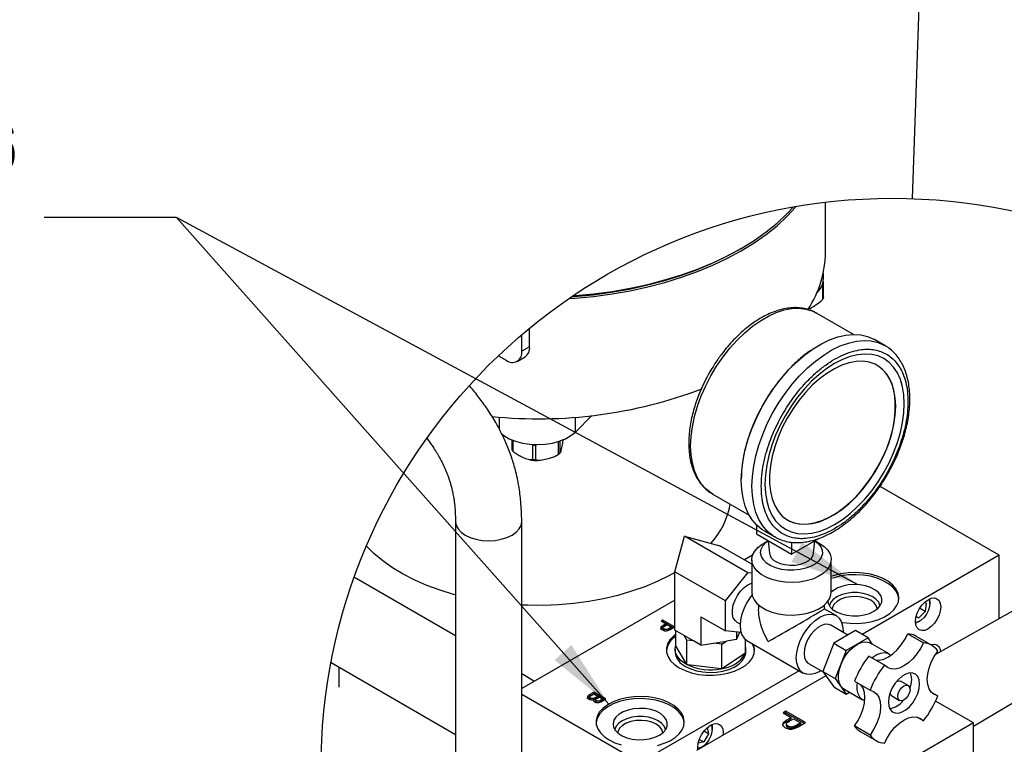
# Model space of a CAD drawing. Header units: inches. Extents: x 3 to 129, y 3 to 99.
# Tile 17 of 30: x 95 to 118, y 35 to 51. Entities that reach past the tile are written whole.
import ezdxf

# ---------------------------------------------------------------- set-up
doc = ezdxf.new("R2010")
doc.units = ezdxf.units.IN
doc.header["$LTSCALE"] = 12
doc.header["$MEASUREMENT"] = 0
doc.layers.add('SLD-DEFPOINTS', color=7, linetype='Continuous')
doc.layers.add('TEXT', color=140, linetype='Continuous', lineweight=25)
doc.styles.add('SLDTEXTSTYLE0', font='TXT', dxfattribs={"width": 0.7})
doc.dimstyles.new('SLDDIMSTYLE1', dxfattribs={"dimtxt": 0.18, "dimasz": 1.56, "dimexe": 0, "dimexo": 0.0625, "dimgap": 0, "dimtad": 0, "dimtih": 1, "dimtoh": 1, "dimdec": 0, "dimrnd": 1e-09, "dimzin": 0, "dimdsep": 46, "dimtxsty": 'Standard', "dimsah": 1, "dimcen": 0.09, "dimadec": 0, "dimazin": 0, "dimtfac": 1.56, "dimtdec": 0, "dimtofl": 0, "dimtmove": 0, "dimatfit": 3, "dimfxl": 0, "dimfrac": 2, "dimtolj": 1, "dimtzin": 0, "dimarcsym": 0})
doc.dimstyles.new('SLDDIMSTYLE2', dxfattribs={"dimtxt": 0.18, "dimasz": 1.56, "dimexe": 0, "dimexo": 0.0625, "dimgap": 0, "dimtad": 0, "dimtih": 1, "dimtoh": 1, "dimdec": 0, "dimrnd": 1e-09, "dimzin": 0, "dimdsep": 46, "dimtxsty": 'Standard', "dimblk1": 'NONE', "dimblk2": 'NONE', "dimsah": 1, "dimcen": 0.09, "dimadec": 0, "dimazin": 0, "dimtfac": 1.56, "dimtdec": 0, "dimtofl": 0, "dimtmove": 0, "dimatfit": 3, "dimldrblk": 'NONE', "dimfxl": 0, "dimfrac": 2, "dimtolj": 1, "dimtzin": 0, "dimarcsym": 0})

# ---------------------------------------------------------------- blocks, each defined once
blk = doc.blocks.new('_None')

msp = doc.modelspace()

# ---------------------------------------------------------------- linework, layer by layer
for p, q in [((113.546, 45.734), (113.546, 46.865)), ((111.584, 45.792), (111.634, 45.821)), ((113.495, 45.114), (113.495, 45.263)), ((113.476, 45.003), (113.476, 44.663)), ((113.495, 45.052), (113.49, 45.06)), ((113.498, 44.704), (113.498, 45.039)), ((114.175, 43.871), (113.34, 44.353)), ((106.839, 43.592), (106.839, 44.012)), ((106.662, 43.49), (106.662, 43.864)), ((114.894, 43.615), (114.653, 43.754)), ((106.839, 43.592), (106.662, 43.49)), ((106.133, 43.387), (106.309, 43.285)), ((106.559, 43.261), (106.735, 43.363)), ((106.157, 41.715), (106.157, 41.997)), ((107.875, 41.66), (108.247, 42.032)), ((107.875, 41.66), (107.875, 41.997)), ((106.437, 41.481), (106.437, 41.259)), ((106.469, 41.218), (106.469, 41.469)), ((106.895, 41.378), (106.904, 41.374)), ((106.904, 41.374), (106.904, 41.029)), ((106.982, 41.369), (107.002, 41.374)), ((106.982, 41.024), (106.982, 41.369)), ((107.482, 41.441), (107.482, 41.147)), ((107.529, 41.184), (107.529, 41.456)), ((106.44, 41.258), (106.46, 41.23)), ((117.478, 38.869), (114.779, 40.427)), ((110.978, 40.262), (111.813, 39.78)), ((110.987, 40.256), (110.978, 40.262)), ((105.16, 39.629), (105.16, 34.194)), ((106.66, 34.194), (106.66, 39.629)), ((111.982, 39.555), (111.982, 39.351)), ((110.132, 38.495), (110.348, 39.3)), ((111.786, 38.47), (110.348, 39.3)), ((110.348, 39.3), (111.153, 39.084)), ((111.982, 39.351), (112.774, 38.894)), ((112.153, 39.424), (112.394, 39.285)), ((112.416, 39.273), (112.394, 39.285)), ((111.874, 38.668), (111.153, 39.084)), ((112.246, 39.198), (112.137, 39.135)), ((112.247, 39.197), (112.274, 38.916)), ((112.774, 38.894), (113.391, 39.249)), ((112.774, 39.165), (112.774, 38.894)), ((113.274, 38.916), (113.301, 39.197)), ((113.41, 39.135), (113.302, 39.198)), ((111.891, 38.868), (111.709, 38.763)), ((117.478, 38.869), (114.373, 37.076)), ((117.478, 37.431), (117.478, 38.869)), ((111.874, 38.768), (111.874, 38.033)), ((113.674, 38.033), (113.674, 38.768)), ((111.275, 37.835), (110.132, 38.495)), ((110.132, 37.174), (110.132, 38.495)), ((111.275, 37.835), (111.786, 38.47)), ((111.874, 38.462), (111.786, 38.47)), ((102.869, 38.374), (105.16, 37.052)), ((110.132, 37.853), (106.66, 35.848)), ((111.275, 37.154), (111.275, 37.835)), ((112.026, 37.744), (112.026, 37.648)), ((113.522, 37.647), (113.522, 37.744)), ((115.784, 37.8), (115.823, 37.786)), ((115.823, 37.786), (115.799, 37.596)), ((115.905, 37.77), (115.905, 37.811)), ((113.787, 37.5), (113.517, 37.655)), ((115.799, 37.596), (115.655, 37.449)), ((115.799, 37.596), (115.676, 37.667)), ((117.957, 37.7), (116.035, 36.623)), ((109.855, 37.4), (109.818, 37.378)), ((109.818, 37.378), (109.927, 37.315)), ((109.855, 37.367), (109.846, 37.362)), ((110.121, 37.246), (109.855, 37.4)), ((109.855, 37.367), (109.855, 37.4)), ((109.855, 37.367), (110.093, 37.23)), ((109.927, 37.315), (109.862, 37.278)), ((109.862, 37.245), (109.927, 37.283)), ((109.862, 37.245), (109.862, 37.278)), ((109.894, 37.261), (109.958, 37.298)), ((109.927, 37.283), (109.927, 37.315)), ((109.958, 37.298), (110.053, 37.242)), ((110.721, 37.473), (111.275, 37.154)), ((110.721, 37.473), (110.721, 36.834)), ((111.536, 37.356), (111.61, 37.313)), ((114.049, 37.06), (113.662, 37.283)), ((115.655, 37.449), (115.593, 37.471)), ((115.596, 37.483), (115.655, 37.449)), ((115.644, 37.357), (115.679, 37.378)), ((109.861, 37.227), (109.861, 37.194)), ((109.884, 37.166), (109.884, 37.199)), ((109.957, 37.157), (109.957, 37.189)), ((110.053, 37.242), (109.99, 37.206)), ((110.053, 37.21), (109.99, 37.173)), ((109.99, 37.173), (109.99, 37.206)), ((110.024, 37.19), (110.121, 37.246)), ((110.053, 37.242), (110.053, 37.21)), ((110.343, 37.053), (110.132, 37.174)), ((110.144, 37.167), (110.144, 36.828)), ((110.553, 36.931), (110.343, 37.053)), ((110.404, 36.948), (110.343, 37.053)), ((111.629, 37.122), (111.275, 37.154)), ((111.527, 37.131), (111.527, 36.959)), ((111.527, 36.959), (111.604, 37.124)), ((114.225, 37.161), (113.73, 36.876)), ((113.942, 37.156), (113.941, 37.122)), ((114.508, 36.998), (114.225, 37.161)), ((115.409, 37.091), (115.762, 36.887)), ((110.15, 36.819), (110.144, 36.828)), ((110.399, 36.395), (110.15, 36.819)), ((110.404, 36.386), (110.404, 36.948)), ((110.553, 36.931), (110.404, 36.948)), ((110.721, 36.834), (110.553, 36.931)), ((110.721, 36.834), (111.009, 36.879)), ((111.009, 36.879), (111.297, 36.923)), ((111.197, 36.857), (111.009, 36.879)), ((111.197, 36.857), (111.297, 36.923)), ((111.197, 36.295), (111.197, 36.857)), ((111.527, 36.959), (111.297, 36.923)), ((111.73, 36.646), (111.73, 36.959)), ((111.764, 36.935), (113.037, 36.2)), ((113.73, 36.876), (113.483, 36.238)), ((113.73, 36.876), (114.013, 36.712)), ((114.508, 36.998), (114.013, 36.712)), ((114.612, 36.85), (114.508, 36.998)), ((114.985, 36.635), (114.56, 36.88)), ((115.946, 36.83), (115.592, 37.035)), ((110.137, 36.737), (110.137, 36.677)), ((111.719, 36.639), (111.208, 36.303)), ((111.73, 36.646), (111.719, 36.639)), ((111.737, 36.677), (111.737, 36.737)), ((114.013, 36.712), (113.765, 36.074)), ((102.34, 36.435), (105.16, 34.807)), ((110.404, 36.386), (110.399, 36.395)), ((110.421, 36.384), (110.404, 36.386)), ((111.18, 36.297), (110.421, 36.384)), ((113.162, 36.417), (113.49, 36.228)), ((114.88, 36.378), (114.527, 36.582)), ((102.516, 36.333), (102.516, 35.883)), ((106.66, 36.186), (106.952, 36.017)), ((112.946, 36.253), (109.346, 34.174)), ((111.197, 36.295), (111.18, 36.297)), ((111.208, 36.303), (111.197, 36.295)), ((113.483, 36.238), (113.765, 36.074)), ((113.483, 36.238), (113.73, 35.886)), ((113.553, 36.138), (110.621, 34.445)), ((113.765, 36.074), (114.013, 35.722)), ((114.202, 36.019), (114.555, 35.815)), ((115.418, 35.917), (115.242, 36.019)), ((106.66, 35.725), (109.346, 34.174)), ((108.303, 35.768), (108.203, 35.711)), ((108.203, 35.678), (108.303, 35.736)), ((108.203, 35.711), (108.203, 35.678)), ((108.233, 35.693), (108.296, 35.729)), ((108.296, 35.729), (108.388, 35.676)), ((108.569, 35.615), (108.303, 35.768)), ((108.303, 35.736), (108.303, 35.768)), ((108.303, 35.736), (108.54, 35.599)), ((113.73, 35.886), (114.013, 35.722)), ((113.96, 35.841), (114.385, 35.596)), ((114.013, 35.722), (114.089, 35.766)), ((115.941, 35.765), (116.087, 35.681)), ((116.895, 34.999), (118.401, 35.894)), ((108.199, 35.657), (108.199, 35.624)), ((108.219, 35.599), (108.219, 35.632)), ((108.293, 35.566), (108.295, 35.57)), ((108.295, 35.57), (108.295, 35.603)), ((108.388, 35.676), (108.329, 35.642)), ((108.388, 35.643), (108.329, 35.609)), ((108.329, 35.609), (108.329, 35.642)), ((108.329, 35.59), (108.329, 35.558)), ((108.346, 35.537), (108.346, 35.57)), ((108.364, 35.627), (108.419, 35.658)), ((108.388, 35.676), (108.388, 35.643)), ((108.419, 35.658), (108.5, 35.611)), ((108.5, 35.611), (108.45, 35.582)), ((108.45, 35.549), (108.45, 35.582)), ((108.5, 35.578), (108.45, 35.549)), ((108.469, 35.557), (108.569, 35.615)), ((108.5, 35.611), (108.5, 35.578)), ((115.047, 35.681), (115.224, 35.579)), ((116.895, 35.069), (116.038, 35.564)), ((112.647, 35.333), (112.584, 35.297)), ((112.584, 35.297), (112.766, 35.192)), ((112.647, 35.3), (112.613, 35.281)), ((113.089, 35.078), (112.647, 35.333)), ((112.647, 35.3), (112.647, 35.333)), ((112.647, 35.3), (113.06, 35.062)), ((112.656, 35.043), (112.656, 35.011)), ((112.766, 35.192), (112.657, 35.13)), ((112.657, 35.097), (112.766, 35.16)), ((112.657, 35.097), (112.657, 35.13)), ((112.71, 35.101), (112.817, 35.163)), ((112.766, 35.16), (112.766, 35.192)), ((112.817, 35.163), (112.975, 35.071)), ((112.975, 35.071), (112.87, 35.01)), ((112.975, 35.039), (112.87, 34.978)), ((112.926, 34.984), (113.089, 35.078)), ((112.975, 35.071), (112.975, 35.039)), ((116.895, 35.069), (113.218, 32.946)), ((115.762, 35.118), (115.616, 35.202)), ((116.895, 32.097), (116.895, 35.069)), ((110.896, 34.825), (110.783, 34.639)), ((110.896, 34.825), (110.791, 34.886)), ((110.865, 34.964), (110.896, 34.825)), ((110.975, 34.924), (110.975, 34.965)), ((111.224, 34.85), (111.22, 34.791)), ((112.694, 34.966), (112.694, 34.999)), ((112.815, 34.951), (112.815, 34.983)), ((112.87, 34.978), (112.87, 35.01)), ((114.555, 34.796), (114.202, 35.001)), ((114.343, 34.869), (114.696, 34.665)), ((110.783, 34.639), (110.66, 34.612)), ((110.684, 34.696), (110.783, 34.639))]:
    msp.add_line(p, q)
at = {"flags": 128}
for points in [[(107.734, 44.684), (107.868, 44.691), (108.29, 44.732), (108.706, 44.788), (109.115, 44.859), (109.515, 44.946), (109.904, 45.048), (110.281, 45.164), (110.644, 45.294), (110.991, 45.438), (111.321, 45.595), (111.633, 45.763), (111.925, 45.943), (112.196, 46.134), (112.445, 46.334), (112.671, 46.544), (112.872, 46.761), (112.878, 46.769)], [(107.825, 44.746), (107.868, 44.749), (108.29, 44.789), (108.706, 44.845), (109.115, 44.916), (109.515, 45.003), (109.904, 45.105), (110.281, 45.221), (110.644, 45.352), (110.991, 45.495), (111.321, 45.652), (111.633, 45.82), (111.925, 46), (112.196, 46.191), (112.445, 46.392), (112.671, 46.601), (112.817, 46.759)], [(107.798, 44.728), (107.859, 44.731), (108.276, 44.771), (108.688, 44.827), (109.092, 44.897), (109.488, 44.983), (109.873, 45.084), (110.246, 45.199), (110.605, 45.328), (110.948, 45.47), (111.275, 45.625), (111.584, 45.792), (111.584, 45.792)], [(110.488, 41.343), (110.498, 41.557), (110.527, 41.78), (110.576, 42.01), (110.643, 42.242), (110.728, 42.476), (110.829, 42.707), (110.946, 42.934), (111.077, 43.153), (111.221, 43.363), (111.376, 43.56), (111.541, 43.743), (111.712, 43.908), (111.889, 44.055), (112.068, 44.181), (112.249, 44.286), (112.429, 44.367), (112.606, 44.424), (112.777, 44.456), (112.941, 44.463), (113.096, 44.445), (113.24, 44.402), (113.34, 44.353)], [(111.636, 40.569), (111.646, 40.791), (111.675, 41.023), (111.725, 41.261), (111.794, 41.503), (111.88, 41.746), (111.984, 41.987), (112.104, 42.224), (112.239, 42.453), (112.387, 42.673), (112.547, 42.88), (112.716, 43.073), (112.893, 43.249), (113.076, 43.406), (113.262, 43.543), (113.45, 43.657), (113.638, 43.748), (113.823, 43.814), (114.003, 43.856), (114.176, 43.871), (114.341, 43.861), (114.495, 43.825), (114.637, 43.764), (114.653, 43.754)], [(111.876, 40.43), (111.886, 40.653), (111.916, 40.884), (111.965, 41.123), (112.034, 41.365), (112.121, 41.607), (112.225, 41.849), (112.345, 42.085), (112.48, 42.315), (112.628, 42.534), (112.787, 42.742), (112.956, 42.934), (113.133, 43.11), (113.316, 43.267), (113.503, 43.404), (113.691, 43.518), (113.878, 43.609), (114.063, 43.676), (114.243, 43.717), (114.417, 43.732), (114.581, 43.722), (114.735, 43.686), (114.866, 43.631)], [(114.866, 43.631), (114.877, 43.625), (114.894, 43.615)], [(113.573, 39.476), (113.75, 39.566), (113.927, 39.68), (114.101, 39.815), (114.271, 39.97), (114.435, 40.142), (114.59, 40.331), (114.734, 40.532), (114.866, 40.745), (114.984, 40.965), (115.086, 41.191), (115.172, 41.419), (115.24, 41.647), (115.289, 41.872), (115.318, 42.091), (115.328, 42.3), (115.318, 42.499), (115.289, 42.683), (115.24, 42.851), (115.172, 43.001), (115.086, 43.13), (114.984, 43.238), (114.866, 43.322), (114.734, 43.382), (114.59, 43.417), (114.435, 43.427), (114.271, 43.411), (114.101, 43.369), (113.927, 43.302), (113.75, 43.212), (113.573, 43.098), (113.399, 42.963), (113.228, 42.809), (113.065, 42.636), (112.91, 42.448), (112.766, 42.246), (112.634, 42.034), (112.516, 41.813), (112.413, 41.587), (112.328, 41.359), (112.26, 41.131), (112.211, 40.906), (112.181, 40.688), (112.171, 40.478), (112.181, 40.28), (112.211, 40.095), (112.26, 39.927), (112.328, 39.777), (112.413, 39.648), (112.516, 39.54), (112.634, 39.456), (112.766, 39.396), (112.91, 39.361), (113.065, 39.352), (113.228, 39.368), (113.399, 39.409), (113.573, 39.476)], [(115.124, 42.042), (115.134, 42.243), (115.124, 42.432), (115.094, 42.608), (115.044, 42.767), (114.976, 42.906), (114.889, 43.025), (114.786, 43.121), (114.668, 43.194), (114.537, 43.241), (114.393, 43.263), (114.24, 43.259), (114.08, 43.229), (113.914, 43.173), (113.745, 43.093), (113.575, 42.989), (113.407, 42.864), (113.244, 42.718), (113.087, 42.553), (112.938, 42.373), (112.8, 42.179), (112.675, 41.975), (112.565, 41.763), (112.47, 41.546), (112.392, 41.327), (112.333, 41.109), (112.294, 40.896), (112.274, 40.69), (112.274, 40.494), (112.294, 40.311), (112.333, 40.144), (112.392, 39.994), (112.47, 39.865), (112.565, 39.757), (112.675, 39.672), (112.8, 39.613), (112.938, 39.578), (113.087, 39.569), (113.244, 39.586), (113.407, 39.629), (113.575, 39.697), (113.745, 39.789), (113.914, 39.904), (114.08, 40.04), (114.24, 40.195), (114.393, 40.368), (114.537, 40.555), (114.668, 40.755), (114.786, 40.963), (114.889, 41.179), (114.976, 41.397), (115.044, 41.616), (115.094, 41.831), (115.124, 42.042)], [(112.685, 39.667), (112.731, 39.642), (112.863, 39.595), (113.006, 39.573), (113.159, 39.577), (113.32, 39.607), (113.486, 39.663), (113.655, 39.743), (113.824, 39.847), (113.992, 39.972), (114.156, 40.118), (114.313, 40.283), (114.461, 40.463), (114.599, 40.657), (114.724, 40.861), (114.835, 41.073), (114.93, 41.29), (115.007, 41.509), (115.066, 41.727), (115.106, 41.94), (115.126, 42.146), (115.126, 42.342), (115.106, 42.525), (115.066, 42.692), (115.007, 42.842), (114.93, 42.971), (114.835, 43.079), (114.724, 43.164), (114.709, 43.172)], [(106.197, 41.623), (106.256, 41.578), (106.378, 41.507), (106.52, 41.45), (106.677, 41.408), (106.844, 41.382), (107.016, 41.374), (107.188, 41.382), (107.355, 41.408), (107.512, 41.45), (107.653, 41.507), (107.775, 41.578), (107.875, 41.66)], [(110.978, 40.262), (110.946, 40.281), (110.829, 40.373), (110.728, 40.487), (110.643, 40.622), (110.576, 40.778), (110.527, 40.951), (110.498, 41.14), (110.488, 41.343)], [(112.153, 39.424), (112.104, 39.455), (111.984, 39.553), (111.88, 39.674), (111.794, 39.816), (111.725, 39.979), (111.675, 40.16), (111.646, 40.357), (111.636, 40.569)], [(112.394, 39.285), (112.345, 39.316), (112.225, 39.414), (112.121, 39.535), (112.034, 39.678), (111.965, 39.84), (111.916, 40.021), (111.886, 40.219), (111.876, 40.43)], [(105.16, 39.628), (105.174, 39.544), (105.217, 39.463), (105.286, 39.388), (105.379, 39.322), (105.493, 39.269), (105.622, 39.229), (105.763, 39.204), (105.91, 39.196), (106.056, 39.204), (106.197, 39.229), (106.326, 39.269), (106.44, 39.322), (106.533, 39.388), (106.602, 39.463), (106.645, 39.544), (106.66, 39.629)], [(105.16, 37.97), (105.117, 37.982), (104.808, 38.076), (104.513, 38.184), (104.235, 38.305), (103.974, 38.439), (103.732, 38.584), (103.511, 38.74), (103.312, 38.906), (103.143, 39.074)], [(113.41, 39.135), (113.514, 39.064), (113.593, 38.983), (113.647, 38.895), (113.672, 38.803), (113.668, 38.71), (113.636, 38.618), (113.576, 38.532), (113.49, 38.453), (113.381, 38.384), (113.253, 38.328), (113.109, 38.286), (112.955, 38.259), (112.794, 38.248), (112.633, 38.255), (112.477, 38.278), (112.33, 38.316), (112.197, 38.369), (112.083, 38.435), (111.991, 38.512), (111.924, 38.596), (111.885, 38.687), (111.874, 38.78), (111.892, 38.872), (111.939, 38.961), (112.012, 39.044), (112.11, 39.118), (112.137, 39.135)], [(113.301, 39.198), (113.377, 39.136), (113.436, 39.062), (113.468, 38.982), (113.472, 38.901), (113.447, 38.82), (113.394, 38.744), (113.317, 38.676), (113.216, 38.618), (113.098, 38.573), (112.967, 38.543), (112.827, 38.528), (112.686, 38.53), (112.548, 38.549), (112.419, 38.583), (112.305, 38.631), (112.21, 38.692), (112.138, 38.763), (112.092, 38.84), (112.074, 38.921), (112.085, 39.003), (112.124, 39.081), (112.19, 39.154), (112.247, 39.198)], [(112.42, 38.727), (112.515, 38.684), (112.625, 38.655), (112.744, 38.643), (112.864, 38.647), (112.98, 38.667), (113.083, 38.704), (113.168, 38.753), (113.231, 38.813), (113.267, 38.879), (113.274, 38.916)], [(110.132, 38.481), (109.995, 38.405), (109.729, 38.274), (109.446, 38.156), (109.148, 38.051), (108.836, 37.96), (108.513, 37.884), (108.18, 37.823), (107.84, 37.777), (107.495, 37.747), (107.147, 37.733), (106.798, 37.735), (106.66, 37.74)], [(113.91, 37.348), (113.934, 37.344), (114.101, 37.326), (114.27, 37.324), (114.438, 37.338), (114.599, 37.369), (114.749, 37.415), (114.883, 37.474), (114.998, 37.547), (115.09, 37.629), (115.156, 37.719), (115.196, 37.814), (115.206, 37.912), (115.189, 38.009), (115.142, 38.103), (115.069, 38.192), (114.971, 38.272), (114.851, 38.341), (114.713, 38.398), (114.56, 38.44), (114.397, 38.466), (114.228, 38.477), (114.059, 38.471), (113.894, 38.448), (113.738, 38.409), (113.674, 38.388)], [(115.206, 37.875), (115.189, 37.96), (115.142, 38.054), (115.069, 38.143), (114.971, 38.223), (114.851, 38.292), (114.713, 38.349), (114.56, 38.391), (114.397, 38.417), (114.228, 38.428), (114.059, 38.422), (113.894, 38.399), (113.738, 38.36), (113.674, 38.339)], [(111.536, 37.356), (111.495, 37.389), (111.455, 37.453), (111.435, 37.537), (111.435, 37.635), (111.455, 37.743), (111.495, 37.853), (111.551, 37.959), (111.621, 38.056), (111.701, 38.136), (111.786, 38.197)], [(111.786, 38.197), (111.87, 38.234), (111.874, 38.235)], [(114.642, 37.599), (114.726, 37.659), (114.785, 37.728), (114.817, 37.803), (114.821, 37.88), (114.796, 37.955), (114.743, 38.026), (114.665, 38.088), (114.566, 38.139), (114.45, 38.177), (114.323, 38.2), (114.19, 38.206), (114.058, 38.196), (113.933, 38.169), (113.821, 38.128), (113.727, 38.073), (113.674, 38.029)], [(111.881, 37.97), (111.844, 37.924), (111.764, 37.801), (111.698, 37.67), (111.649, 37.536), (111.619, 37.404), (111.609, 37.279), (111.619, 37.165), (111.649, 37.068), (111.698, 36.99), (111.764, 36.935), (111.764, 36.935)], [(111.874, 38.033), (111.885, 37.952), (111.924, 37.861), (111.991, 37.777), (112.083, 37.7), (112.197, 37.634), (112.33, 37.581), (112.477, 37.543), (112.633, 37.52), (112.794, 37.514), (112.955, 37.524), (113.109, 37.551), (113.253, 37.593), (113.381, 37.65), (113.49, 37.718), (113.576, 37.797), (113.636, 37.884), (113.668, 37.975), (113.674, 38.033)], [(114.779, 37.72), (114.778, 37.729), (114.749, 37.802), (114.693, 37.869), (114.613, 37.927), (114.512, 37.973), (114.397, 38.005), (114.271, 38.022), (114.142, 38.022), (114.017, 38.005), (113.901, 37.973), (113.8, 37.927), (113.72, 37.869), (113.664, 37.802), (113.636, 37.729), (113.634, 37.72)], [(114.717, 37.651), (114.716, 37.658), (114.694, 37.728), (114.644, 37.792), (114.568, 37.848), (114.471, 37.892), (114.359, 37.921), (114.238, 37.934), (114.115, 37.93), (113.997, 37.909), (113.892, 37.872), (113.805, 37.822), (113.741, 37.761), (113.704, 37.693), (113.696, 37.651)], [(113.593, 37.818), (113.602, 37.784), (113.641, 37.71), (113.706, 37.643), (113.795, 37.586), (113.904, 37.541), (114.026, 37.511), (114.157, 37.496), (114.29, 37.498), (114.419, 37.517), (114.538, 37.551), (114.642, 37.599)], [(116.144, 37.776), (116.154, 37.696), (116.144, 37.605), (116.116, 37.508), (116.07, 37.413), (116.011, 37.326), (115.941, 37.253), (115.867, 37.199), (115.793, 37.167), (115.723, 37.161), (115.664, 37.179), (115.618, 37.221), (115.59, 37.285), (115.58, 37.365), (115.59, 37.456), (115.618, 37.553), (115.664, 37.648), (115.723, 37.735), (115.793, 37.808), (115.867, 37.862), (115.941, 37.894), (116.011, 37.901), (116.07, 37.882), (116.116, 37.84), (116.144, 37.776)], [(115.883, 37.871), (115.89, 37.856), (115.905, 37.789), (115.899, 37.708), (115.875, 37.622), (115.833, 37.536), (115.777, 37.46), (115.713, 37.4), (115.645, 37.361), (115.581, 37.347), (115.58, 37.347)], [(115.898, 37.878), (115.903, 37.852), (115.905, 37.811)], [(113.441, 36.256), (113.412, 36.238), (113.308, 36.19), (113.209, 36.167), (113.117, 36.171), (113.037, 36.2), (112.971, 36.255), (112.922, 36.333), (112.892, 36.43), (112.882, 36.544), (112.892, 36.669), (112.922, 36.801), (112.971, 36.936), (113.037, 37.067), (113.117, 37.189), (113.209, 37.299), (113.308, 37.391), (113.412, 37.462), (113.515, 37.51), (113.615, 37.533), (113.707, 37.529), (113.787, 37.5), (113.853, 37.445), (113.902, 37.367), (113.932, 37.27), (113.942, 37.156), (113.942, 37.156)], [(113.662, 37.283), (113.613, 37.302), (113.537, 37.304), (113.455, 37.28), (113.369, 37.231), (113.287, 37.159), (113.211, 37.07), (113.147, 36.968), (113.099, 36.859), (113.069, 36.75), (113.058, 36.646), (113.069, 36.554), (113.099, 36.48), (113.147, 36.426), (113.162, 36.417)], [(115.644, 37.357), (115.644, 37.357), (115.582, 37.33)], [(110.144, 37.078), (110.097, 37.039), (110.017, 36.952), (109.964, 36.859), (109.939, 36.762), (109.943, 36.664), (109.975, 36.568), (110.035, 36.477), (110.121, 36.392), (110.23, 36.317)], [(114.673, 36.497), (114.765, 36.494), (114.864, 36.516), (114.968, 36.564), (115.071, 36.636), (115.17, 36.728), (115.262, 36.838), (115.343, 36.96), (115.409, 37.091)], [(110.399, 36.395), (110.328, 36.437), (110.268, 36.484), (110.218, 36.535), (110.179, 36.589), (110.153, 36.645), (110.139, 36.703), (110.138, 36.761), (110.15, 36.819)], [(110.23, 36.317), (110.36, 36.254), (110.506, 36.205), (110.665, 36.17), (110.831, 36.152), (111.001, 36.15), (111.168, 36.164), (111.33, 36.195), (111.479, 36.241), (111.613, 36.3), (111.728, 36.373), (111.82, 36.455), (111.887, 36.545), (111.926, 36.64), (111.937, 36.738), (111.919, 36.835), (111.914, 36.849)], [(111.936, 36.701), (111.919, 36.786), (111.88, 36.868)], [(113.96, 35.841), (113.952, 35.845), (113.897, 35.898), (113.858, 35.972), (113.839, 36.064), (113.839, 36.17), (113.858, 36.284), (113.897, 36.403), (113.952, 36.519), (114.022, 36.628), (114.103, 36.725), (114.192, 36.804), (114.283, 36.863), (114.374, 36.898), (114.459, 36.908), (114.535, 36.892), (114.56, 36.88)], [(115.762, 36.887), (115.696, 36.756), (115.616, 36.634), (115.524, 36.524), (115.425, 36.432), (115.321, 36.36), (115.218, 36.312), (115.118, 36.29), (115.026, 36.293), (114.946, 36.323), (114.88, 36.378)], [(115.922, 36.844), (115.941, 36.85), (116.011, 36.857), (116.07, 36.839), (116.116, 36.796), (116.144, 36.733), (116.152, 36.689)], [(110.371, 36.35), (110.489, 36.294), (110.622, 36.252), (110.767, 36.225), (110.918, 36.215), (111.07, 36.221), (111.217, 36.244), (111.353, 36.282), (111.475, 36.335), (111.577, 36.4), (111.657, 36.475), (111.71, 36.557), (111.735, 36.644), (111.737, 36.677)], [(114.595, 36.542), (114.616, 36.559), (114.708, 36.618), (114.798, 36.653), (114.883, 36.663), (114.959, 36.647), (115.022, 36.607), (115.027, 36.602)], [(116.087, 35.681), (116.007, 35.711), (115.941, 35.765), (115.892, 35.843), (115.862, 35.94), (115.851, 36.054), (115.862, 36.179), (115.892, 36.312), (115.941, 36.446), (116.007, 36.577), (116.087, 36.699)], [(115.664, 35.848), (115.675, 35.952), (115.664, 36.044), (115.634, 36.118), (115.586, 36.171), (115.522, 36.2), (115.446, 36.202), (115.364, 36.178), (115.278, 36.129), (115.196, 36.057), (115.12, 35.968), (115.056, 35.866), (115.008, 35.757), (114.978, 35.647), (114.968, 35.544), (114.978, 35.452), (115.008, 35.377), (115.056, 35.324), (115.12, 35.296), (115.196, 35.294), (115.278, 35.318), (115.364, 35.367), (115.446, 35.438), (115.522, 35.528), (115.586, 35.63), (115.634, 35.739), (115.664, 35.848)], [(115.498, 36.054), (115.488, 36.146), (115.467, 36.204)], [(114.202, 35.001), (114.282, 35.123), (114.348, 35.254), (114.397, 35.388), (114.427, 35.52), (114.437, 35.646), (114.427, 35.759), (114.397, 35.857), (114.348, 35.934), (114.348, 35.934)], [(114.435, 35.575), (114.377, 35.6), (114.321, 35.653), (114.283, 35.727), (114.263, 35.819), (114.263, 35.925), (114.27, 35.979)], [(115.158, 36.016), (115.197, 36.027), (115.242, 36.019)], [(115.194, 35.614), (115.183, 35.668), (115.194, 35.735), (115.224, 35.804), (115.268, 35.864), (115.321, 35.907), (115.374, 35.925), (115.418, 35.917), (115.448, 35.882), (115.459, 35.827), (115.448, 35.76), (115.418, 35.692), (115.374, 35.631), (115.321, 35.589), (115.268, 35.57), (115.224, 35.579), (115.194, 35.614)], [(115.458, 35.843), (115.488, 35.95), (115.498, 36.054)], [(114.555, 35.815), (114.635, 35.785), (114.701, 35.73), (114.75, 35.653), (114.781, 35.555), (114.791, 35.442), (114.781, 35.316), (114.75, 35.184), (114.701, 35.05), (114.635, 34.919), (114.555, 34.796)], [(110.344, 35.068), (110.326, 35.153), (110.28, 35.248), (110.207, 35.336), (110.109, 35.416), (109.989, 35.485), (109.851, 35.542), (109.698, 35.584), (109.535, 35.611), (109.366, 35.621), (109.197, 35.615), (109.032, 35.592), (108.876, 35.554), (108.733, 35.501), (108.608, 35.434), (108.504, 35.357), (108.425, 35.27), (108.372, 35.177), (108.347, 35.081), (108.346, 35.068)], [(109.737, 34.562), (109.887, 34.608), (110.021, 34.668), (110.136, 34.74), (110.228, 34.822), (110.294, 34.912), (110.334, 35.007), (110.344, 35.105), (110.326, 35.202), (110.28, 35.297), (110.207, 35.385), (110.109, 35.465), (109.989, 35.534), (109.851, 35.591), (109.698, 35.633), (109.535, 35.66), (109.366, 35.67), (109.197, 35.664), (109.032, 35.641), (108.876, 35.603), (108.733, 35.55), (108.608, 35.483), (108.504, 35.406), (108.425, 35.319), (108.372, 35.226), (108.347, 35.13), (108.35, 35.032), (108.382, 34.936), (108.442, 34.844), (108.528, 34.759)], [(109.676, 34.744), (109.78, 34.792), (109.864, 34.852), (109.923, 34.921), (109.955, 34.996), (109.959, 35.073), (109.933, 35.148), (109.881, 35.219), (109.803, 35.281), (109.704, 35.333), (109.588, 35.371), (109.461, 35.393), (109.328, 35.399), (109.196, 35.389), (109.071, 35.362), (108.959, 35.321), (108.865, 35.267), (108.793, 35.202), (108.747, 35.13), (108.729, 35.053), (108.74, 34.977), (108.779, 34.903), (108.844, 34.836), (108.933, 34.779), (109.041, 34.734), (109.164, 34.704), (109.295, 34.689), (109.428, 34.691), (109.557, 34.71), (109.676, 34.744)], [(109.917, 34.913), (109.916, 34.923), (109.887, 34.995), (109.831, 35.062), (109.751, 35.12), (109.65, 35.166), (109.534, 35.199), (109.409, 35.215), (109.28, 35.215), (109.155, 35.199), (109.039, 35.166), (108.938, 35.12), (108.858, 35.062), (108.802, 34.995), (108.773, 34.923), (108.772, 34.913)], [(109.855, 34.845), (109.854, 34.851), (109.832, 34.921), (109.782, 34.986), (109.706, 35.041), (109.609, 35.085), (109.497, 35.114), (109.375, 35.127), (109.253, 35.123), (109.135, 35.102), (109.03, 35.065), (108.943, 35.015), (108.879, 34.954), (108.842, 34.886), (108.834, 34.845)], [(110.654, 34.464), (110.65, 34.519), (110.66, 34.61), (110.688, 34.707), (110.734, 34.802), (110.793, 34.889), (110.863, 34.962), (110.937, 35.016), (111.011, 35.048), (111.081, 35.055), (111.14, 35.036), (111.186, 34.994), (111.214, 34.93), (111.224, 34.85), (111.224, 34.85)], [(110.968, 35.032), (110.973, 35.006), (110.975, 34.965)], [(114.88, 34.609), (114.946, 34.74), (115.026, 34.862), (115.118, 34.972), (115.218, 35.064), (115.321, 35.135), (115.425, 35.183), (115.524, 35.206), (115.616, 35.202), (115.696, 35.173), (115.762, 35.118)], [(110.953, 35.025), (110.96, 35.01), (110.975, 34.943), (110.97, 34.862), (110.945, 34.776), (110.903, 34.69), (110.847, 34.614), (110.783, 34.554), (110.715, 34.515), (110.651, 34.501), (110.65, 34.501)], [(108.528, 34.759), (108.638, 34.685), (108.767, 34.622), (108.913, 34.572)]]:
    msp.add_lwpolyline(points, dxfattribs=at)
for centre, radius, start, end in [((111.112, 45.773), 2.435, 326.7222, 359.0952), ((113.065, 45.138), 0.43, 311.2315, 356.7077), ((113.464, 45.039), 0.0333, 294.922, 22.4801), ((106.594, 43.565), 0.246, 304.9931, 6.319), ((106.447, 43.455), 0.218, 230.7968, 9.2139), ((107.04, 52.373), 10.415, 264.1884, 290.829), ((106.951, 41.492), 0.127, 248.1244, 283.921), ((109.592, 40.361), 1.826, 317.9585, 349.4055), ((112.519, 38.955), 0.249, 188.9792, 246.4005), ((-6.63, 243.041), 237.952, 299.97213, 300.32497), ((115.374, 36.65), 0.442, 60.335, 85.4753), ((110.392, 36.643), 0.458, 122.7934, 172.7617), ((115.729, 36.455), 0.433, 34.3201, 85.6692), ((110.532, 36.712), 0.396, 185.1864, 246.1337), ((111.138, 36.965), 0.666, 276.0218, 330.6869), ((111.467, 36.737), 0.27, 346.6995, 13.3005), ((110.939, 37.543), 1.269, 245.9184, 280.9787), ((116.192, 35.245), 2.136, 141.2464, 158.7537), ((116.546, 35.041), 2.136, 141.2463, 158.7537), ((115.094, 35.754), 0.0867, 179.5189, 237.129), ((114.921, 35.868), 0.481, 279.2943, 323.3895), ((114.096, 36.455), 2.136, 321.2463, 338.7537), ((114.566, 35.251), 0.443, 214.5277, 239.657), ((114.913, 35.041), 0.433, 214.3201, 265.6692)]:
    msp.add_arc(centre, radius, start, end)
for points, knots in [([(113.476, 44.663), (113.463, 44.647), (113.413, 44.587), (113.319, 44.528), (113.224, 44.469), (113.173, 44.451), (113.15, 44.443)], [0, 0, 0, 0, 0.156676, 0.588314, 0.82176, 1, 1, 1, 1]), ([(113.497, 44.704), (113.497, 44.703), (113.497, 44.7), (113.494, 44.693), (113.488, 44.682), (113.482, 44.672), (113.477, 44.664), (113.476, 44.663)], [0, 0, 0, 0, 0.067936, 0.225294, 0.445522, 0.892164, 1, 1, 1, 1]), ([(113.344, 44.347), (113.321, 44.362), (113.254, 44.402), (113.133, 44.444), (112.987, 44.473), (112.836, 44.48), (112.679, 44.467), (112.519, 44.433), (112.356, 44.379), (112.193, 44.306), (112.031, 44.216), (111.872, 44.109), (111.717, 43.988), (111.567, 43.853), (111.426, 43.71), (111.297, 43.562), (111.189, 43.426), (111.098, 43.299), (111.011, 43.169), (110.954, 43.074), (110.923, 43.021)], [0, 0, 0, 0, 0.026931, 0.077368, 0.125226, 0.17475, 0.226355, 0.280287, 0.336658, 0.395478, 0.456648, 0.519965, 0.585123, 0.651604, 0.718505, 0.783903, 0.845796, 0.890456, 0.938805, 1, 1, 1, 1]), ([(113.222, 43.515), (113.205, 43.503), (113.11, 43.443), (112.947, 43.307), (112.75, 43.122), (112.576, 42.929), (112.37, 42.671), (112.185, 42.39), (112.024, 42.092), (111.919, 41.865), (111.83, 41.636), (111.75, 41.389), (111.686, 41.126), (111.644, 40.854), (111.638, 40.678), (111.636, 40.593)], [0, 0, 0, 0, 0.018204, 0.098263, 0.184386, 0.253876, 0.324835, 0.472258, 0.54626, 0.61975, 0.690699, 0.760204, 0.846321, 0.926388, 1, 1, 1, 1]), ([(112.088, 40.43), (112.091, 40.51), (112.096, 40.678), (112.136, 40.937), (112.197, 41.187), (112.273, 41.422), (112.387, 41.715), (112.531, 42.001), (112.7, 42.275), (112.837, 42.469), (112.983, 42.652), (113.149, 42.835), (113.335, 43.013), (113.54, 43.176), (113.744, 43.309), (113.948, 43.413), (114.153, 43.489), (114.342, 43.529), (114.512, 43.538), (114.705, 43.52), (114.888, 43.455), (115.043, 43.346), (115.144, 43.244), (115.23, 43.123), (115.306, 42.972), (115.366, 42.788), (115.405, 42.572), (115.409, 42.424), (115.412, 42.348)], [0, 0, 0, 0, 0.040662, 0.08489, 0.132469, 0.170858, 0.210059, 0.2915, 0.33238, 0.372977, 0.41217, 0.450564, 0.498135, 0.542362, 0.583025, 0.621283, 0.658127, 0.693328, 0.719144, 0.743726, 0.791413, 0.8151, 0.839285, 0.863864, 0.889686, 0.924887, 0.961735, 1, 1, 1, 1]), ([(112.42, 39.273), (112.458, 39.253), (112.545, 39.209), (112.688, 39.172), (112.844, 39.153), (113.002, 39.156), (113.165, 39.18), (113.331, 39.224), (113.498, 39.287), (113.665, 39.369), (113.831, 39.468), (113.994, 39.583), (114.153, 39.712), (114.305, 39.854), (114.448, 40.003), (114.578, 40.155), (114.686, 40.295), (114.778, 40.424), (114.863, 40.554), (114.964, 40.72), (115.048, 40.875), (115.124, 41.033), (115.184, 41.169), (115.248, 41.331), (115.307, 41.502), (115.358, 41.68), (115.4, 41.862), (115.431, 42.044), (115.451, 42.225), (115.458, 42.404), (115.452, 42.577), (115.432, 42.744), (115.399, 42.903), (115.351, 43.054), (115.289, 43.194), (115.213, 43.322), (115.121, 43.438), (115.013, 43.537), (114.925, 43.602), (114.871, 43.627), (114.862, 43.631)], [0, 0, 0, 0, 0.020106, 0.045328, 0.068956, 0.093489, 0.119081, 0.145819, 0.173734, 0.202817, 0.233002, 0.264187, 0.296209, 0.3288, 0.361489, 0.393241, 0.422449, 0.443846, 0.467851, 0.494945, 0.534703, 0.550727, 0.577116, 0.604132, 0.632602, 0.661649, 0.690841, 0.719827, 0.748347, 0.776214, 0.803303, 0.829547, 0.854923, 0.879469, 0.903277, 0.926496, 0.949344, 0.972118, 0.995203, 1, 1, 1, 1]), ([(110.923, 43.021), (110.883, 42.949), (110.827, 42.848), (110.753, 42.694), (110.695, 42.563), (110.633, 42.405), (110.578, 42.239), (110.529, 42.066), (110.491, 41.89), (110.463, 41.714), (110.446, 41.539), (110.443, 41.367), (110.452, 41.2), (110.475, 41.04), (110.512, 40.888), (110.563, 40.746), (110.628, 40.613), (110.709, 40.493), (110.805, 40.388), (110.899, 40.307), (110.965, 40.271), (110.99, 40.258)], [0, 0, 0, 0, 0.081402, 0.1142206, 0.1682402, 0.223502, 0.2816838, 0.3409736, 0.4004818, 0.4594844, 0.5174539, 0.5740168, 0.6289366, 0.6820954, 0.7334813, 0.783211, 0.8315221, 0.8787863, 0.9255333, 0.9724783, 1, 1, 1, 1]), ([(106.66, 39.629), (106.658, 39.712), (106.656, 39.864), (106.641, 40.073), (106.621, 40.262), (106.597, 40.419), (106.566, 40.587), (106.521, 40.787), (106.445, 41.052), (106.338, 41.343), (106.211, 41.622), (106.062, 41.898), (105.89, 42.171), (105.694, 42.44), (105.555, 42.617), (105.479, 42.704), (105.472, 42.711)], [0, 0, 0, 0, 0.07371, 0.135328, 0.185811, 0.242185, 0.276759, 0.337258, 0.424038, 0.521558, 0.612001, 0.695899, 0.799945, 0.898065, 0.991015, 1, 1, 1, 1]), ([(115.412, 42.348), (115.409, 42.268), (115.404, 42.1), (115.363, 41.841), (115.303, 41.591), (115.227, 41.356), (115.112, 41.063), (114.969, 40.778), (114.8, 40.504), (114.663, 40.309), (114.517, 40.126), (114.351, 39.943), (114.165, 39.765), (113.96, 39.602), (113.756, 39.469), (113.552, 39.365), (113.347, 39.29), (113.157, 39.25), (112.988, 39.24), (112.794, 39.258), (112.611, 39.323), (112.457, 39.432), (112.355, 39.534), (112.27, 39.655), (112.193, 39.806), (112.133, 39.991), (112.095, 40.206), (112.09, 40.354), (112.088, 40.43)], [0, 0, 0, 0, 0.040662, 0.08489, 0.132469, 0.170858, 0.210059, 0.2915, 0.33238, 0.372977, 0.41217, 0.450564, 0.498135, 0.542362, 0.583025, 0.621283, 0.658127, 0.693329, 0.719144, 0.743726, 0.791413, 0.8151, 0.839285, 0.863864, 0.889686, 0.924887, 0.961735, 1, 1, 1, 1]), ([(104.51, 41.516), (104.511, 41.514), (104.551, 41.464), (104.617, 41.37), (104.728, 41.204), (104.848, 40.996), (104.938, 40.8), (104.992, 40.655), (105.018, 40.578), (105.044, 40.497), (105.068, 40.409), (105.092, 40.305), (105.116, 40.181), (105.139, 40.027), (105.156, 39.84), (105.158, 39.703), (105.16, 39.629)], [0, 0, 0, 0, 0.00336, 0.094092, 0.168663, 0.297942, 0.447471, 0.486719, 0.526312, 0.566344, 0.611989, 0.661213, 0.722995, 0.798653, 0.890088, 1, 1, 1, 1]), ([(107.594, 41.495), (107.592, 41.477), (107.584, 41.413), (107.569, 41.329), (107.549, 41.248), (107.543, 41.205), (107.531, 41.187), (107.529, 41.184)], [0, 0, 0, 0, 0.176848, 0.599996, 0.801324, 0.961066, 1, 1, 1, 1]), ([(106.469, 41.218), (106.464, 41.223), (106.457, 41.232), (106.448, 41.243), (106.443, 41.251), (106.439, 41.255), (106.438, 41.258), (106.438, 41.259)], [0, 0, 0, 0, 0.3980977, 0.6730228, 0.8474647, 0.954708, 1, 1, 1, 1]), ([(106.904, 41.029), (106.888, 41.028), (106.816, 41.024), (106.716, 41.071), (106.601, 41.12), (106.523, 41.166), (106.483, 41.204), (106.469, 41.218)], [0, 0, 0, 0, 0.098327, 0.444364, 0.656304, 0.87788, 1, 1, 1, 1]), ([(107.482, 41.147), (107.464, 41.135), (107.417, 41.102), (107.331, 41.071), (107.216, 41.04), (107.106, 41.017), (107.02, 41.013), (106.988, 41.022), (106.982, 41.024)], [0, 0, 0, 0, 0.124048, 0.322819, 0.517923, 0.806631, 0.96482, 1, 1, 1, 1]), ([(107.444, 41.123), (107.453, 41.128), (107.468, 41.138), (107.499, 41.156), (107.518, 41.174), (107.53, 41.187)], [0, 0, 0, 0, 0.290718, 0.509352, 1, 1, 1, 1]), ([(107.529, 41.184), (107.528, 41.183), (107.524, 41.182), (107.518, 41.178), (107.51, 41.173), (107.5, 41.163), (107.49, 41.154), (107.483, 41.148), (107.482, 41.147)], [0, 0, 0, 0, 0.073776, 0.196554, 0.352722, 0.547093, 0.91423, 1, 1, 1, 1]), ([(106.837, 41.031), (106.839, 41.031), (106.865, 41.025), (106.924, 41.018), (106.982, 41.016), (107.016, 41.015)], [0, 0, 0, 0, 0.02761, 0.441584, 1, 1, 1, 1]), ([(106.904, 41.029), (106.909, 41.031), (106.919, 41.033), (106.933, 41.035), (106.946, 41.034), (106.961, 41.031), (106.973, 41.027), (106.98, 41.024), (106.982, 41.024)], [0, 0, 0, 0, 0.198642, 0.377167, 0.536907, 0.695963, 0.94697, 1, 1, 1, 1]), ([(112.245, 36.911), (112.245, 36.912), (112.205, 36.982), (112.132, 37.128), (112.065, 37.334), (112.031, 37.51), (112.029, 37.606), (112.028, 37.648)], [0, 0, 0, 0, 0.00198, 0.311834, 0.627781, 0.83922, 1, 1, 1, 1]), ([(109.862, 37.278), (109.848, 37.269), (109.828, 37.257), (109.809, 37.232), (109.812, 37.209), (109.826, 37.19), (109.84, 37.181), (109.847, 37.176)], [0, 0, 0, 0, 0.354383, 0.502154, 0.637166, 0.816539, 1, 1, 1, 1]), ([(109.812, 37.189), (109.812, 37.193), (109.811, 37.204), (109.83, 37.225), (109.849, 37.237), (109.862, 37.245)], [0, 0, 0, 0, 0.13309, 0.41847, 1, 1, 1, 1]), ([(109.847, 37.176), (109.858, 37.171), (109.879, 37.161), (109.911, 37.156), (109.941, 37.157), (109.964, 37.162), (109.977, 37.167), (109.982, 37.169)], [0, 0, 0, 0, 0.254851, 0.494407, 0.7004, 0.896887, 1, 1, 1, 1]), ([(109.884, 37.199), (109.878, 37.202), (109.868, 37.208), (109.86, 37.222), (109.862, 37.236), (109.875, 37.249), (109.886, 37.256), (109.894, 37.261)], [0, 0, 0, 0, 0.246665, 0.3872662, 0.5189061, 0.6971834, 1, 1, 1, 1]), ([(109.884, 37.166), (109.878, 37.17), (109.869, 37.176), (109.861, 37.187), (109.862, 37.193), (109.862, 37.194)], [0, 0, 0, 0, 0.56228, 0.882785, 1, 1, 1, 1]), ([(109.957, 37.189), (109.95, 37.188), (109.938, 37.185), (109.918, 37.186), (109.9, 37.19), (109.889, 37.196), (109.884, 37.199)], [0, 0, 0, 0, 0.2601586, 0.5139645, 0.7599715, 1, 1, 1, 1]), ([(109.99, 37.206), (109.985, 37.203), (109.977, 37.198), (109.966, 37.193), (109.96, 37.191), (109.957, 37.189)], [0, 0, 0, 0, 0.485738, 0.736596, 1, 1, 1, 1]), ([(109.982, 37.169), (109.987, 37.171), (109.997, 37.175), (110.011, 37.183), (110.019, 37.188), (110.024, 37.19)], [0, 0, 0, 0, 0.367492, 0.686253, 1, 1, 1, 1]), ([(108.203, 35.711), (108.185, 35.7), (108.161, 35.687), (108.146, 35.655), (108.153, 35.634), (108.166, 35.62), (108.177, 35.613), (108.181, 35.61)], [0, 0, 0, 0, 0.441439, 0.58546, 0.727485, 0.891461, 1, 1, 1, 1]), ([(108.149, 35.619), (108.149, 35.619), (108.146, 35.625), (108.155, 35.642), (108.174, 35.661), (108.193, 35.672), (108.203, 35.678)], [0, 0, 0, 0, 0.004926, 0.218131, 0.590424, 1, 1, 1, 1]), ([(108.181, 35.61), (108.192, 35.606), (108.213, 35.596), (108.245, 35.594), (108.273, 35.596), (108.288, 35.601), (108.295, 35.603)], [0, 0, 0, 0, 0.294563, 0.583309, 0.829885, 1, 1, 1, 1]), ([(108.219, 35.632), (108.213, 35.636), (108.204, 35.642), (108.197, 35.655), (108.2, 35.669), (108.207, 35.675), (108.211, 35.679)], [0, 0, 0, 0, 0.349519, 0.542276, 0.728732, 1, 1, 1, 1]), ([(108.219, 35.599), (108.214, 35.603), (108.205, 35.609), (108.198, 35.62), (108.199, 35.624), (108.199, 35.624)], [0, 0, 0, 0, 0.62266, 0.966049, 1, 1, 1, 1]), ([(108.211, 35.679), (108.213, 35.68), (108.216, 35.683), (108.224, 35.687), (108.229, 35.691), (108.233, 35.693)], [0, 0, 0, 0, 0.2410005, 0.4906714, 1, 1, 1, 1]), ([(108.329, 35.642), (108.32, 35.637), (108.305, 35.629), (108.283, 35.621), (108.264, 35.619), (108.247, 35.621), (108.231, 35.625), (108.223, 35.63), (108.219, 35.632)], [0, 0, 0, 0, 0.270216, 0.445489, 0.595671, 0.746279, 0.901053, 1, 1, 1, 1]), ([(108.295, 35.603), (108.291, 35.595), (108.285, 35.582), (108.293, 35.561), (108.304, 35.552), (108.311, 35.547), (108.312, 35.546)], [0, 0, 0, 0, 0.361318, 0.623037, 0.935884, 1, 1, 1, 1]), ([(108.329, 35.609), (108.32, 35.604), (108.309, 35.598), (108.297, 35.594), (108.295, 35.593)], [0, 0, 0, 0, 0.8258094, 1, 1, 1, 1]), ([(108.312, 35.546), (108.322, 35.542), (108.342, 35.533), (108.376, 35.529), (108.41, 35.532), (108.442, 35.543), (108.461, 35.553), (108.469, 35.557)], [0, 0, 0, 0, 0.196454, 0.403997, 0.6054, 0.829145, 1, 1, 1, 1]), ([(108.346, 35.57), (108.341, 35.574), (108.333, 35.579), (108.327, 35.591), (108.33, 35.6), (108.333, 35.604), (108.335, 35.606)], [0, 0, 0, 0, 0.418584, 0.627939, 0.83188, 1, 1, 1, 1]), ([(108.346, 35.537), (108.341, 35.541), (108.332, 35.546), (108.33, 35.555), (108.329, 35.558)], [0, 0, 0, 0, 0.683801, 1, 1, 1, 1]), ([(108.335, 35.606), (108.338, 35.609), (108.344, 35.614), (108.354, 35.621), (108.36, 35.625), (108.364, 35.627)], [0, 0, 0, 0, 0.355915, 0.673353, 1, 1, 1, 1]), ([(108.45, 35.582), (108.439, 35.576), (108.424, 35.567), (108.402, 35.56), (108.388, 35.558), (108.373, 35.56), (108.359, 35.563), (108.35, 35.568), (108.346, 35.57)], [0, 0, 0, 0, 0.336257, 0.479155, 0.605498, 0.73169, 0.876356, 1, 1, 1, 1]), ([(112.657, 35.13), (112.64, 35.119), (112.61, 35.1), (112.577, 35.068), (112.569, 35.03), (112.588, 34.994), (112.613, 34.974), (112.629, 34.964), (112.633, 34.962)], [0, 0, 0, 0, 0.271206, 0.46048, 0.581748, 0.748519, 0.945019, 1, 1, 1, 1]), ([(112.574, 35.004), (112.574, 35.012), (112.575, 35.032), (112.608, 35.066), (112.638, 35.085), (112.657, 35.097)], [0, 0, 0, 0, 0.160101, 0.469781, 1, 1, 1, 1]), ([(112.694, 34.999), (112.683, 35.006), (112.666, 35.016), (112.654, 35.039), (112.659, 35.061), (112.679, 35.082), (112.698, 35.094), (112.71, 35.101)], [0, 0, 0, 0, 0.267232, 0.398881, 0.524476, 0.708609, 1, 1, 1, 1]), ([(112.633, 34.962), (112.655, 34.952), (112.692, 34.935), (112.751, 34.927), (112.805, 34.931), (112.839, 34.943), (112.857, 34.949)], [0, 0, 0, 0, 0.305929, 0.530024, 0.759007, 1, 1, 1, 1]), ([(112.694, 34.966), (112.683, 34.973), (112.668, 34.983), (112.655, 35.002), (112.657, 35.009), (112.657, 35.011)], [0, 0, 0, 0, 0.632385, 0.943923, 1, 1, 1, 1]), ([(112.815, 34.983), (112.804, 34.981), (112.782, 34.976), (112.75, 34.978), (112.72, 34.985), (112.702, 34.994), (112.694, 34.999)], [0, 0, 0, 0, 0.270676, 0.524125, 0.77088, 1, 1, 1, 1]), ([(112.815, 34.951), (112.804, 34.948), (112.782, 34.943), (112.75, 34.946), (112.72, 34.952), (112.702, 34.962), (112.694, 34.966)], [0, 0, 0, 0, 0.270676, 0.524125, 0.77088, 1, 1, 1, 1]), ([(112.87, 35.01), (112.865, 35.008), (112.855, 35.002), (112.838, 34.993), (112.824, 34.987), (112.815, 34.983)], [0, 0, 0, 0, 0.268567, 0.54066, 1, 1, 1, 1]), ([(112.87, 34.978), (112.865, 34.975), (112.855, 34.97), (112.838, 34.96), (112.824, 34.954), (112.815, 34.951)], [0, 0, 0, 0, 0.268567, 0.54066, 1, 1, 1, 1]), ([(112.857, 34.949), (112.867, 34.953), (112.884, 34.961), (112.907, 34.973), (112.92, 34.981), (112.926, 34.984)], [0, 0, 0, 0, 0.440491, 0.722219, 1, 1, 1, 1])]:
    msp.add_open_spline(points, degree=3, knots=knots)
at = {"layer": 'SLD-DEFPOINTS'}
msp.add_circle((115.056, 34.009), 12.946, dxfattribs=at)

# ---------------------------------------------------------------- texts
at = {"layer": 'TEXT', "insert": (88.918, 48.616), "char_height": 1, "attachment_point": 2, "style": 'SLDTEXTSTYLE0'}
msp.add_mtext('SAE O-RING BOSS (ORB) #6', dxfattribs=at)

# ---------------------------------------------------------------- leaders
at = {"layer": 'TEXT', "has_arrowhead": 0}
msp.add_leader([(115.512, 46.946), (116.405, 72.287)], dimstyle='SLDDIMSTYLE2', dxfattribs=at)
at = {"layer": 'TEXT'}
for points in [[(114.268, 38.204), (98.838, 46.519), (95.838, 46.519)], [(108.632, 35.498), (98.838, 46.519), (95.838, 46.519)]]:
    msp.add_leader(points, dimstyle='SLDDIMSTYLE1', dxfattribs=at)

doc.saveas('drawing.dxf')
